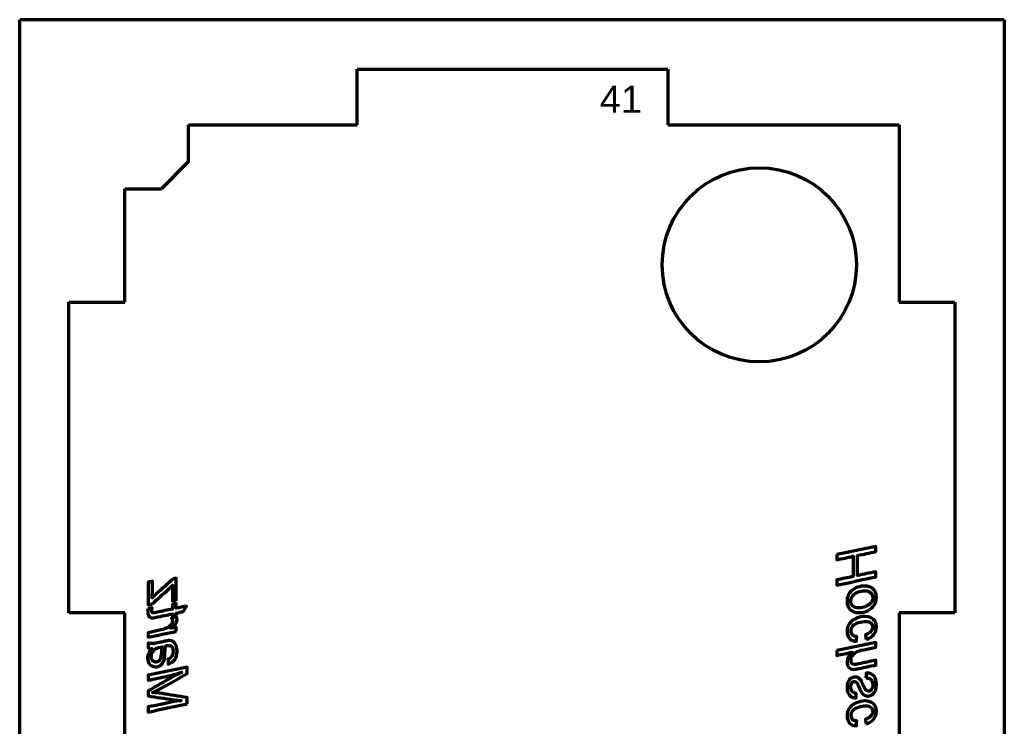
# Model space of a CAD drawing. Header units: millimetres. Extents: x 82 to 208, y 9 to 202.
# Tile 2 of 2: x 82 to 208, y 111 to 202. Entities that reach past the tile are written whole.
import ezdxf

# ---------------------------------------------------------------- set-up
doc = ezdxf.new("R2010")
doc.units = ezdxf.units.MM
doc.layers.add('1', color=7, linetype='Continuous', true_color=0xffffff)
doc.styles.add('Arial', font='Arial')

msp = doc.modelspace()

# ---------------------------------------------------------------- linework, layer by layer
at = {"layer": '1', "color": 8, "linetype": 'Continuous', "lineweight": 70}
for p, q in [((81.58, 8.82), (81.58, 201.52)), ((208.38, 201.52), (81.58, 201.52)), ((208.38, 201.52), (208.38, 8.82))]:
    msp.add_line(p, q, dxfattribs=at)
at = {"layer": '1', "color": 175, "linetype": 'Continuous', "lineweight": 70}
for p, q in [((125.03, 187.97), (125.03, 195.17)), ((125.03, 195.17), (165.03, 195.17)), ((165.03, 195.17), (165.03, 187.97)), ((103.33, 183.27), (103.33, 187.97)), ((103.33, 187.97), (125.03, 187.97)), ((165.03, 187.97), (194.83, 187.97)), ((194.83, 187.97), (194.83, 165.17)), ((103.33, 183.27), (99.83, 179.77)), ((95.13, 165.17), (95.13, 179.77)), ((95.13, 179.77), (99.83, 179.77)), ((87.93, 125.17), (87.93, 165.17)), ((87.93, 165.17), (95.13, 165.17)), ((194.83, 165.17), (202.03, 165.17)), ((202.03, 165.17), (202.03, 125.17)), ((95.13, 125.17), (87.93, 125.17)), ((95.13, 85.17), (95.13, 125.17)), ((202.03, 125.17), (194.83, 125.17)), ((194.83, 125.17), (194.83, 85.17))]:
    msp.add_line(p, q, dxfattribs=at)
msp.add_circle((176.83, 169.97), 12.5, dxfattribs=at)
at = {"layer": '1', "color": 173, "linetype": 'Continuous', "lineweight": 70}
for points, knots in [([(186.83, 132.68), (188.5, 133.03), (190.17, 133.38), (191.83, 133.73), (191.83, 133.5), (191.83, 133.28), (191.83, 133.06), (191.05, 132.89), (190.26, 132.73), (189.48, 132.56), (189.48, 131.7), (189.48, 130.84), (189.48, 129.97), (190.26, 130.14), (191.05, 130.3), (191.83, 130.46), (191.83, 130.24), (191.83, 130.02), (191.83, 129.8), (190.17, 129.45), (188.5, 129.1), (186.83, 128.75), (186.83, 128.98), (186.83, 129.2), (186.83, 129.42), (187.52, 129.57), (188.22, 129.71), (188.91, 129.85), (188.91, 130.72), (188.91, 131.58), (188.91, 132.45), (188.22, 132.3), (187.52, 132.16), (186.83, 132.01), (186.83, 132.23), (186.83, 132.46), (186.83, 132.68)], [0, 0, 0, 0, 0.188332, 0.188332, 0.188332, 0.212994, 0.212994, 0.212994, 0.301751, 0.301751, 0.301751, 0.397146, 0.397146, 0.397146, 0.485863, 0.485863, 0.485863, 0.510478, 0.510478, 0.510478, 0.698782, 0.698782, 0.698782, 0.723444, 0.723444, 0.723444, 0.801665, 0.801665, 0.801665, 0.897249, 0.897249, 0.897249, 0.975479, 0.975479, 0.975479, 1, 1, 1, 1]), ([(98.61, 126.31), (98.45, 126.27), (98.29, 126.24), (98.13, 126.21), (98.13, 127.18), (98.13, 128.15), (98.13, 129.12), (98.31, 129.16), (98.49, 129.2), (98.67, 129.24), (98.67, 128.76), (98.67, 128.29), (98.67, 127.68), (98.66, 127.45), (98.64, 127.1), (98.86, 127.32), (99.03, 127.49), (99.9, 128.26), (100.63, 128.91), (101.37, 129.57), (101.49, 129.59), (101.62, 129.62), (101.75, 129.65), (101.75, 128.72), (101.75, 127.78), (101.75, 126.85), (101.58, 126.81), (101.41, 126.78), (101.24, 126.74), (101.24, 127.19), (101.24, 127.64), (101.24, 128.21), (101.25, 128.42), (101.28, 128.72), (101.12, 128.55), (100.96, 128.39), (100.07, 127.6), (99.34, 126.96), (98.61, 126.31)], [0, 0, 0, 0, 0.024035, 0.024035, 0.024035, 0.167916, 0.167916, 0.167916, 0.195243, 0.195243, 0.195243, 0.265606, 0.265606, 0.284538, 0.284538, 0.284538, 0.318014, 0.318014, 0.514693, 0.514693, 0.514693, 0.535645, 0.535645, 0.535645, 0.68328, 0.68328, 0.68328, 0.711057, 0.711057, 0.711057, 0.782076, 0.782076, 0.802107, 0.802107, 0.802107, 0.83674, 0.83674, 1, 1, 1, 1]), ([(188.7, 128.01), (189.16, 128.43), (189.75, 128.63), (190.75, 128.63), (191, 128.57), (191.44, 128.33), (191.61, 128.15), (191.85, 127.69), (191.91, 127.43), (191.91, 126.81), (191.82, 126.48), (191.44, 125.86), (191.16, 125.62), (190.45, 125.29), (190.06, 125.2), (189.18, 125.2), (188.81, 125.33), (188.26, 125.87), (188.13, 126.22), (188.13, 127.21), (188.32, 127.67), (188.7, 128.01)], [0, 0, 0, 0, 0.182104, 0.182104, 0.256661, 0.256661, 0.330887, 0.330887, 0.40479, 0.40479, 0.494818, 0.494818, 0.584576, 0.584576, 0.674212, 0.674212, 0.773745, 0.773745, 0.873041, 0.873041, 1, 1, 1, 1]), ([(191.17, 127.77), (191, 127.93), (190.74, 128.02), (190.21, 128.02), (190, 127.99), (189.53, 127.86), (189.32, 127.77), (188.97, 127.51), (188.84, 127.37), (188.65, 127.05), (188.61, 126.87), (188.61, 126.43), (188.7, 126.22), (189.06, 125.89), (189.31, 125.81), (189.85, 125.81), (190.06, 125.85), (190.29, 125.92), (190.45, 125.97), (190.6, 126.03), (190.74, 126.11), (190.88, 126.19), (191, 126.28), (191.22, 126.5), (191.3, 126.62), (191.41, 126.88), (191.44, 127.01), (191.44, 127.4), (191.35, 127.61), (191.17, 127.77)], [0, 0, 0, 0, 0.132889, 0.132889, 0.204062, 0.204062, 0.275235, 0.275235, 0.346992, 0.346992, 0.418317, 0.418317, 0.510427, 0.510427, 0.601858, 0.601858, 0.659944, 0.659944, 0.659944, 0.719006, 0.719006, 0.719006, 0.775679, 0.775679, 0.833012, 0.833012, 0.890344, 0.890344, 1, 1, 1, 1]), ([(98.13, 125.7), (98.3, 125.74), (98.46, 125.77), (98.63, 125.8), (98.61, 125.7), (98.59, 125.58), (98.59, 125.34), (98.61, 125.28), (98.69, 125.19), (98.74, 125.17), (98.87, 125.17), (99.02, 125.2), (99.94, 125.39), (100.61, 125.53), (101.28, 125.67), (101.28, 125.87), (101.28, 126.07), (101.28, 126.27), (101.44, 126.31), (101.59, 126.34), (101.75, 126.38), (101.75, 126.17), (101.75, 125.97), (101.75, 125.77), (102.19, 125.86), (102.63, 125.95), (103.07, 126.04), (102.93, 125.81), (102.79, 125.57), (102.64, 125.34), (102.35, 125.28), (102.05, 125.21), (101.75, 125.15), (101.75, 124.99), (101.75, 124.83), (101.75, 124.66), (101.59, 124.63), (101.44, 124.6), (101.28, 124.56), (101.28, 124.73), (101.28, 124.89), (101.28, 125.05), (100.57, 124.9), (99.87, 124.76), (98.89, 124.55), (98.7, 124.52), (98.47, 124.52), (98.34, 124.58), (98.13, 124.83), (98.07, 125.03), (98.07, 125.41), (98.09, 125.56), (98.13, 125.7)], [0, 0, 0, 0, 0.052173, 0.052173, 0.052173, 0.089394, 0.089394, 0.115484, 0.115484, 0.141573, 0.141573, 0.159424, 0.159424, 0.206252, 0.206252, 0.206252, 0.239057, 0.239057, 0.239057, 0.265638, 0.265638, 0.265638, 0.298652, 0.298652, 0.298652, 0.371728, 0.371728, 0.371728, 0.416534, 0.416534, 0.416534, 0.465975, 0.465975, 0.465975, 0.492455, 0.492455, 0.492455, 0.518994, 0.518994, 0.518994, 0.545474, 0.545474, 0.545474, 0.662279, 0.662279, 0.709959, 0.709959, 0.80455, 0.80455, 0.929222, 0.929222, 1, 1, 1, 1]), ([(101.75, 122.79), (100.55, 122.54), (99.34, 122.29), (98.13, 122.04), (98.13, 122.23), (98.13, 122.43), (98.13, 122.62), (98.62, 122.72), (99.1, 122.83), (100.21, 123.06), (100.64, 123.24), (101.12, 123.69), (101.25, 123.91), (101.25, 124.26), (101.21, 124.37), (101.13, 124.48), (101.32, 124.57), (101.51, 124.65), (101.7, 124.73), (101.79, 124.55), (101.84, 124.4), (101.84, 124.09), (101.77, 123.91), (101.5, 123.55), (101.29, 123.37), (101.01, 123.19), (101.26, 123.24), (101.51, 123.29), (101.75, 123.34), (101.75, 123.16), (101.75, 122.97), (101.75, 122.79)], [0, 0, 0, 0, 0.236189, 0.236189, 0.236189, 0.27366, 0.27366, 0.27366, 0.368445, 0.368445, 0.490733, 0.490733, 0.612354, 0.612354, 0.6836, 0.6836, 0.6836, 0.734905, 0.734905, 0.734905, 0.773967, 0.773967, 0.833374, 0.833374, 0.893054, 0.893054, 0.893054, 0.955155, 0.955155, 0.955155, 1, 1, 1, 1]), ([(190.58, 121.74), (190.56, 121.95), (190.53, 122.15), (190.51, 122.36), (190.82, 122.46), (191.06, 122.61), (191.36, 122.97), (191.44, 123.16), (191.44, 123.56), (191.36, 123.73), (191.2, 123.87), (191.05, 124), (190.82, 124.07), (190.21, 124.07), (189.91, 124.02), (189.27, 123.81), (189.03, 123.67), (188.72, 123.31), (188.64, 123.09), (188.64, 122.63), (188.7, 122.46), (188.96, 122.2), (189.14, 122.13), (189.37, 122.13), (189.36, 121.93), (189.34, 121.72), (189.33, 121.52), (188.97, 121.52), (188.68, 121.64), (188.24, 122.09), (188.13, 122.4), (188.13, 123.16), (188.23, 123.5), (188.63, 124.08), (188.92, 124.31), (189.68, 124.62), (190.07, 124.7), (190.92, 124.7), (191.28, 124.57), (191.79, 124.09), (191.91, 123.77), (191.91, 123.01), (191.8, 122.69), (191.37, 122.11), (191.03, 121.89), (190.58, 121.74)], [0, 0, 0, 0, 0.033596, 0.033596, 0.033596, 0.078425, 0.078425, 0.12344, 0.12344, 0.168168, 0.168168, 0.168168, 0.215105, 0.215105, 0.259909, 0.259909, 0.304713, 0.304713, 0.349491, 0.349491, 0.388037, 0.388037, 0.426208, 0.426208, 0.426208, 0.463005, 0.463005, 0.463005, 0.521276, 0.521276, 0.579882, 0.579882, 0.636367, 0.636367, 0.692569, 0.692569, 0.748836, 0.748836, 0.813845, 0.813845, 0.879024, 0.879024, 0.939532, 0.939532, 1, 1, 1, 1]), ([(98.18, 119.98), (98.26, 120.17), (98.4, 120.38), (98.58, 120.59), (98.4, 120.61), (98.25, 120.63), (98.13, 120.67), (98.13, 120.87), (98.13, 121.08), (98.13, 121.29), (98.35, 121.24), (98.51, 121.21), (98.8, 121.21), (99.04, 121.25), (99.62, 121.38), (99.92, 121.44), (100.48, 121.57), (100.7, 121.6), (101.15, 121.6), (101.36, 121.5), (101.51, 121.3), (101.73, 121.03), (101.84, 120.68), (101.84, 119.81), (101.74, 119.46), (101.36, 118.91), (101.08, 118.71), (100.72, 118.58), (100.71, 118.79), (100.69, 119), (100.67, 119.2), (100.88, 119.28), (101.04, 119.4), (101.16, 119.57), (101.27, 119.73), (101.33, 119.94), (101.33, 120.48), (101.27, 120.69), (101.08, 120.93), (100.97, 120.99), (100.71, 120.99), (100.57, 120.96), (100.4, 120.91), (100.34, 120.75), (100.3, 120.47), (100.27, 119.69), (100.24, 119.43), (100.17, 119.07), (100.11, 118.88), (99.92, 118.58), (99.79, 118.46), (99.48, 118.27), (99.3, 118.23), (98.79, 118.23), (98.54, 118.33), (98.15, 118.74), (98.05, 119.01), (98.05, 119.57), (98.09, 119.78), (98.18, 119.98)], [0, 0, 0, 0, 0.030515, 0.030515, 0.030515, 0.049323, 0.049323, 0.049323, 0.075027, 0.075027, 0.075027, 0.095532, 0.095532, 0.127786, 0.127786, 0.161575, 0.161575, 0.190217, 0.190217, 0.227963, 0.227963, 0.227963, 0.276346, 0.276346, 0.321826, 0.321826, 0.367404, 0.367404, 0.367404, 0.394109, 0.394109, 0.394109, 0.420435, 0.420435, 0.420435, 0.448963, 0.448963, 0.479178, 0.479178, 0.500982, 0.500982, 0.517919, 0.517919, 0.517919, 0.554418, 0.554418, 0.590922, 0.590922, 0.648968, 0.648968, 0.706796, 0.706796, 0.764625, 0.764625, 0.852466, 0.852466, 0.940581, 0.940581, 1, 1, 1, 1]), ([(99.89, 120.54), (99.91, 120.64), (99.93, 120.74), (99.97, 120.82), (99.61, 120.76), (99.33, 120.68), (98.95, 120.46), (98.8, 120.31), (98.58, 119.93), (98.53, 119.73), (98.53, 119.31), (98.58, 119.14), (98.81, 118.9), (98.95, 118.84), (99.25, 118.84), (99.37, 118.88), (99.58, 119.03), (99.66, 119.14), (99.76, 119.43), (99.8, 119.69), (99.85, 120.28), (99.87, 120.45), (99.89, 120.54)], [0, 0, 0, 0, 0.039146, 0.039146, 0.039146, 0.156795, 0.156795, 0.274111, 0.274111, 0.392372, 0.392372, 0.520242, 0.520242, 0.648113, 0.648113, 0.743778, 0.743778, 0.840211, 0.840211, 0.937401, 0.937401, 1, 1, 1, 1]), ([(186.83, 120.32), (188.5, 120.67), (190.17, 121.02), (191.83, 121.36), (191.83, 121.16), (191.83, 120.95), (191.83, 120.75), (191.31, 120.64), (190.79, 120.53), (189.82, 120.33), (189.5, 120.22), (189.09, 119.99), (188.93, 119.83), (188.69, 119.43), (188.64, 119.22), (188.64, 118.84), (188.67, 118.72), (188.82, 118.56), (188.92, 118.52), (189.12, 118.52), (189.32, 118.55), (190.37, 118.76), (191.1, 118.92), (191.83, 119.07), (191.83, 118.87), (191.83, 118.66), (191.83, 118.46), (191.12, 118.31), (190.41, 118.16), (189.35, 117.94), (189.12, 117.9), (188.73, 117.9), (188.52, 117.99), (188.21, 118.32), (188.13, 118.55), (188.13, 119.06), (188.18, 119.26), (188.37, 119.66), (188.53, 119.87), (188.75, 120.1), (188.11, 119.97), (187.47, 119.84), (186.83, 119.7), (186.83, 119.91), (186.83, 120.11), (186.83, 120.32)], [0, 0, 0, 0, 0.157878, 0.157878, 0.157878, 0.176974, 0.176974, 0.176974, 0.226079, 0.226079, 0.268998, 0.268998, 0.311918, 0.311918, 0.354837, 0.354837, 0.384267, 0.384267, 0.413469, 0.413469, 0.433784, 0.433784, 0.480651, 0.480651, 0.480651, 0.502999, 0.502999, 0.502999, 0.582202, 0.582202, 0.620012, 0.620012, 0.697543, 0.697543, 0.775371, 0.775371, 0.829918, 0.829918, 0.884042, 0.884042, 0.884042, 0.97222, 0.97222, 0.97222, 1, 1, 1, 1]), ([(103.13, 113.45), (101.47, 113.1), (99.8, 112.76), (98.13, 112.41), (98.13, 112.62), (98.13, 112.84), (98.13, 113.06), (99.19, 113.28), (100.26, 113.5), (101.58, 113.78), (101.93, 113.84), (102.36, 113.89), (101.97, 113.91), (101.63, 113.95), (100.27, 114.15), (99.2, 114.32), (98.13, 114.49), (98.13, 114.71), (98.13, 114.92), (98.13, 115.14), (99.22, 115.76), (100.31, 116.38), (101.78, 117.21), (102.13, 117.39), (102.45, 117.53), (101.76, 117.31), (101.12, 117.13), (99.75, 116.84), (98.94, 116.66), (98.13, 116.49), (98.13, 116.71), (98.13, 116.93), (98.13, 117.15), (99.8, 117.5), (101.47, 117.84), (103.13, 118.19), (103.13, 117.91), (103.13, 117.63), (103.13, 117.36), (102.1, 116.77), (101.07, 116.19), (99.46, 115.28), (99, 115.05), (98.67, 114.91), (99.06, 114.89), (99.47, 114.84), (100.97, 114.61), (102.05, 114.44), (103.13, 114.27), (103.13, 114), (103.13, 113.73), (103.13, 113.45)], [0, 0, 0, 0, 0.119012, 0.119012, 0.119012, 0.134181, 0.134181, 0.134181, 0.21008, 0.21008, 0.228457, 0.228457, 0.228457, 0.251867, 0.251867, 0.336944, 0.336944, 0.336944, 0.35208, 0.35208, 0.35208, 0.440452, 0.440452, 0.47075, 0.47075, 0.47075, 0.517025, 0.517025, 0.583828, 0.583828, 0.583828, 0.59957, 0.59957, 0.59957, 0.72187, 0.72187, 0.72187, 0.741869, 0.741869, 0.741869, 0.827065, 0.827065, 0.874588, 0.874588, 0.874588, 0.904444, 0.904444, 0.980139, 0.980139, 0.980139, 1, 1, 1, 1]), ([(190.56, 116.8), (190.57, 117.01), (190.58, 117.22), (190.59, 117.42), (191.06, 117.44), (191.4, 117.3), (191.81, 116.71), (191.91, 116.36), (191.91, 115.63), (191.86, 115.36), (191.66, 114.91), (191.52, 114.74), (191.17, 114.52), (191, 114.47), (190.54, 114.47), (190.31, 114.57), (190.01, 114.88), (189.85, 115.18), (189.52, 115.94), (189.43, 116.11), (189.37, 116.18), (189.28, 116.29), (189.18, 116.34), (188.96, 116.34), (188.85, 116.28), (188.75, 116.16), (188.65, 116.04), (188.61, 115.88), (188.61, 115.39), (188.67, 115.19), (188.92, 114.9), (189.1, 114.82), (189.31, 114.81), (189.3, 114.61), (189.29, 114.41), (189.27, 114.21), (188.93, 114.22), (188.65, 114.34), (188.23, 114.82), (188.13, 115.16), (188.13, 116.03), (188.23, 116.35), (188.64, 116.8), (188.88, 116.91), (189.33, 116.91), (189.48, 116.87), (189.61, 116.8), (189.73, 116.72), (189.84, 116.6), (189.93, 116.45), (189.99, 116.36), (190.09, 116.15), (190.37, 115.5), (190.49, 115.3), (190.58, 115.21), (190.68, 115.13), (190.78, 115.09), (191.03, 115.09), (191.16, 115.16), (191.38, 115.43), (191.44, 115.63), (191.44, 116.1), (191.4, 116.27), (191.24, 116.57), (191.13, 116.67), (190.89, 116.78), (190.73, 116.8), (190.56, 116.8)], [0, 0, 0, 0, 0.030665, 0.030665, 0.030665, 0.087328, 0.087328, 0.144107, 0.144107, 0.18578, 0.18578, 0.227454, 0.227454, 0.268987, 0.268987, 0.331139, 0.331139, 0.370425, 0.370425, 0.393997, 0.393997, 0.393997, 0.412783, 0.412783, 0.431569, 0.431569, 0.431569, 0.460006, 0.460006, 0.495213, 0.495213, 0.530421, 0.530421, 0.530421, 0.563105, 0.563105, 0.563105, 0.613709, 0.613709, 0.664313, 0.664313, 0.7098, 0.7098, 0.755428, 0.755428, 0.781502, 0.781502, 0.781502, 0.80689, 0.80689, 0.80689, 0.843462, 0.843462, 0.880085, 0.880085, 0.880085, 0.897722, 0.897722, 0.922372, 0.922372, 0.947162, 0.947162, 0.96497, 0.96497, 0.982593, 0.982593, 1, 1, 1, 1]), ([(190.58, 110.87), (190.56, 111.07), (190.53, 111.28), (190.51, 111.49), (190.82, 111.59), (191.06, 111.73), (191.36, 112.1), (191.44, 112.29), (191.44, 112.69), (191.36, 112.86), (191.2, 113), (191.05, 113.13), (190.82, 113.2), (190.21, 113.2), (189.91, 113.15), (189.27, 112.94), (189.03, 112.8), (188.72, 112.44), (188.64, 112.22), (188.64, 111.76), (188.7, 111.59), (188.96, 111.33), (189.14, 111.26), (189.37, 111.26), (189.36, 111.05), (189.34, 110.85), (189.33, 110.65), (188.97, 110.65), (188.68, 110.76), (188.24, 111.22), (188.13, 111.53), (188.13, 112.29), (188.23, 112.62), (188.63, 113.21), (188.92, 113.43), (189.68, 113.75), (190.07, 113.83), (190.92, 113.83), (191.28, 113.7), (191.79, 113.21), (191.91, 112.9), (191.91, 112.14), (191.8, 111.81), (191.37, 111.24), (191.03, 111.02), (190.58, 110.87)], [0, 0, 0, 0, 0.033596, 0.033596, 0.033596, 0.078425, 0.078425, 0.12344, 0.12344, 0.168168, 0.168168, 0.168168, 0.215105, 0.215105, 0.259909, 0.259909, 0.304713, 0.304713, 0.349491, 0.349491, 0.388037, 0.388037, 0.426208, 0.426208, 0.426208, 0.463005, 0.463005, 0.463005, 0.521276, 0.521276, 0.579882, 0.579882, 0.636367, 0.636367, 0.692569, 0.692569, 0.748836, 0.748836, 0.813845, 0.813845, 0.879024, 0.879024, 0.939532, 0.939532, 1, 1, 1, 1])]:
    msp.add_open_spline(points, degree=3, knots=knots, dxfattribs=at)

# ---------------------------------------------------------------- texts
at = {"layer": '1', "color": 18, "linetype": 'Continuous', "lineweight": 13, "insert": (156.29, 183.43), "char_height": 3.5, "attachment_point": 7, "line_spacing_factor": 1.047437, "style": 'Arial'}
msp.add_mtext('\\fArial|b0|i0;\\W1.0000;41\\P ', dxfattribs=at)

doc.saveas('drawing.dxf')
